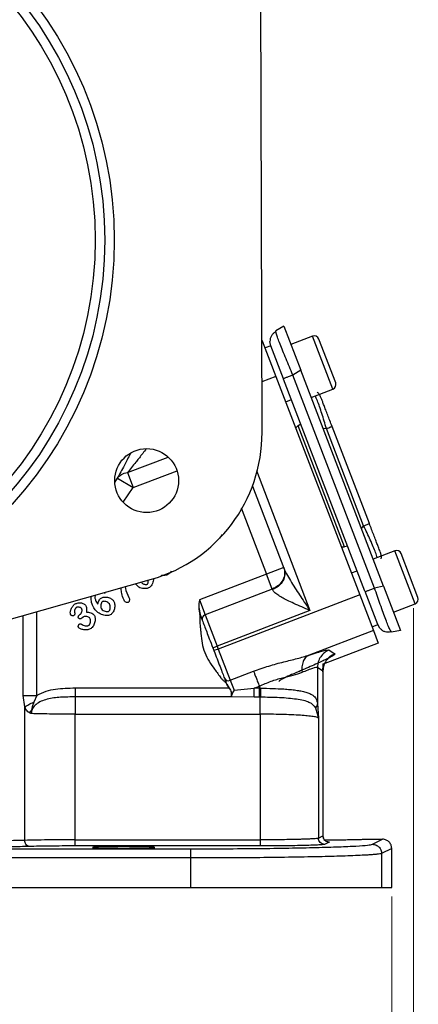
# Model space of a CAD drawing. Header units: inches. Extents: x 0.6 to 16.3, y 0.2 to 11.5.
# Tile 4 of 13: x 5.9 to 7.6, y 4 to 8.3. Entities that reach past the tile are written whole.
import ezdxf

# ---------------------------------------------------------------- set-up
doc = ezdxf.new("R2010")
doc.units = ezdxf.units.IN
doc.header["$MEASUREMENT"] = 0
doc.styles.add('SLDTEXTSTYLE0', font='TXT', dxfattribs={"width": 0.75})
doc.dimstyles.new('SLDDIMSTYLE1', dxfattribs={"dimtxt": 0.137795, "dimasz": 0.14, "dimexe": 0, "dimexo": 0.0625, "dimgap": 0.034449, "dimtad": 0, "dimdec": 1, "dimlfac": 1.5, "dimrnd": 1e-09, "dimzin": 12, "dimdsep": 46, "dimtxsty": 'SLDTEXTSTYLE0', "dimblk1": 'CLOSED', "dimblk2": 'CLOSED', "dimsah": 1, "dimcen": 0.09, "dimadec": 0, "dimazin": 3, "dimtfac": 1, "dimtdec": 1, "dimtofl": 0, "dimtmove": 0, "dimatfit": 3, "dimldrblk": 'CLOSED', "dimfxl": 0, "dimfrac": 2, "dimtolj": 1, "dimtzin": 12, "dimarcsym": 0})

# ---------------------------------------------------------------- blocks, each defined once
blk = doc.blocks.new('_Closed')
at = {"color": 0, "linetype": 'ByBlock', "lineweight": -2}
for p, q in [((-1, 0.166667), (0, 0)), ((-1, 0.166667), (-1, -0.166667)), ((0, 0), (-1, -0.166667)), ((0, 0), (-1, 0))]:
    blk.add_line(p, q, dxfattribs=at)
blk = doc.blocks.new('_D_5')
at = {"color": 7, "linetype": 'Continuous', "lineweight": 0}
for p, q in [((5.414, 4.7294), (5.414, 3.692)), ((7.4973, 4.4487), (7.4973, 3.692)), ((6.28, 3.9299), (6.238, 3.9299)), ((6.238, 3.9299), (6.238, 3.7111)), ((6.4837, 3.9299), (6.5256, 3.9299)), ((6.5256, 3.9299), (6.5256, 3.7111)), ((5.414, 3.7314), (6.1172, 3.7314)), ((7.4973, 3.7314), (6.6465, 3.7314)), ((6.238, 3.7111), (6.28, 3.7111)), ((6.5256, 3.7111), (6.4837, 3.7111))]:
    blk.add_line(p, q, dxfattribs=at)
at = {"color": 7, "linetype": 'Continuous', "lineweight": 18, "xscale": 0.14, "yscale": 0.14, "rotation": 180.0000000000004}
blk.add_blockref('_Closed', (5.414, 3.7314, -0.0068), dxfattribs=at)
at = {"color": 7, "linetype": 'Continuous', "lineweight": 18, "xscale": 0.14, "yscale": 0.14}
blk.add_blockref('_Closed', (7.4973, 3.7314, -0.0068), dxfattribs=at)
at = {"color": 7, "linetype": 'Continuous', "lineweight": 18, "char_height": 0.1378, "attachment_point": 1, "style": 'SLDTEXTSTYLE0'}
for s, insert in [('79', (6.28, 3.8888)), ('3.1', (6.2546, 3.6826))]:
    blk.add_mtext(s, dxfattribs=dict(at, insert=insert))
blk = doc.blocks.new('_D_6')
at = {"color": 7, "linetype": 'Continuous', "lineweight": 0}
for p, q in [((7.5918, 5.703), (7.5918, 3.1612)), ((5.414, 4.7294), (5.414, 3.1612)), ((6.6924, 3.3991), (6.6504, 3.3991)), ((6.6504, 3.3991), (6.6504, 3.1803)), ((6.896, 3.3991), (6.938, 3.3991)), ((6.938, 3.3991), (6.938, 3.1803)), ((5.414, 3.2006), (6.5295, 3.2006)), ((6.6504, 3.1803), (6.6924, 3.1803)), ((6.938, 3.1803), (6.896, 3.1803)), ((7.5918, 3.2006), (7.0588, 3.2006))]:
    blk.add_line(p, q, dxfattribs=at)
at = {"color": 7, "linetype": 'Continuous', "lineweight": 18, "xscale": 0.14, "yscale": 0.14, "rotation": 180.0000000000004}
blk.add_blockref('_Closed', (5.414, 3.2006, -0.0068), dxfattribs=at)
at = {"color": 7, "linetype": 'Continuous', "lineweight": 18, "xscale": 0.14, "yscale": 0.14}
blk.add_blockref('_Closed', (7.5918, 3.2006, -0.0068), dxfattribs=at)
at = {"color": 7, "linetype": 'Continuous', "lineweight": 18, "char_height": 0.1378, "attachment_point": 1, "style": 'SLDTEXTSTYLE0'}
for s, insert in [('83', (6.6924, 3.358)), ('3.3', (6.6669, 3.1518))]:
    blk.add_mtext(s, dxfattribs=dict(at, insert=insert))

msp = doc.modelspace()

# ---------------------------------------------------------------- linework, layer by layer
at = {"color": 7, "linetype": 'Continuous', "lineweight": 25}
for p, q in [((6.9331, 6.4678), (6.927, 8.6877)), ((7.0273, 6.9303), (6.9931, 6.9097)), ((6.9945, 6.9026), (6.9931, 6.9097)), ((7.0273, 6.9303), (7.1011, 6.7378)), ((6.9332, 6.8683), (6.9338, 6.8667)), ((6.9338, 6.8667), (6.9935, 6.7113)), ((6.9707, 6.845), (6.9673, 6.8628)), ((7.1527, 6.8863), (7.0581, 6.85)), ((7.2533, 6.6836), (7.1802, 6.874)), ((6.9707, 6.845), (6.9458, 6.8355)), ((7.0258, 6.7015), (6.9707, 6.845)), ((7.1011, 6.7378), (7.067, 6.7173)), ((7.4618, 5.7983), (7.1011, 6.7378)), ((6.9935, 6.7113), (7.3579, 5.7618)), ((7.3807, 5.777), (7.0266, 6.6994)), ((7.4226, 5.7907), (7.067, 6.7173)), ((7.1465, 6.6197), (7.2411, 6.656)), ((7.0359, 6.6008), (7.0608, 6.6104)), ((7.1016, 6.5042), (7.0899, 6.4969)), ((7.2922, 5.9698), (7.0899, 6.4969)), ((7.3751, 6.0613), (7.2127, 6.4844)), ((7.4, 6.0708), (7.2376, 6.4939)), ((6.303, 6.2686), (6.3716, 6.2274)), ((6.3465, 6.2927), (6.3716, 6.2274)), ((6.8911, 6.2339), (7.0283, 5.8764)), ((7.3058, 5.9722), (7.2922, 5.9698)), ((7.511, 5.9527), (7.4164, 5.9164)), ((7.6117, 5.75), (7.5386, 5.9405)), ((7.027, 5.88), (6.9523, 5.8513)), ((3.3439, 4.9497), (6.4512, 5.8288)), ((6.9523, 5.8513), (6.6598, 5.739)), ((6.9773, 5.786), (6.9523, 5.8513)), ((7.3216, 5.8565), (7.3465, 5.866)), ((6.3375, 5.7967), (6.3397, 5.7804)), ((6.3957, 5.7939), (6.3813, 5.8091)), ((6.9773, 5.786), (6.6848, 5.6738)), ((6.9773, 5.786), (6.9783, 5.7836)), ((7.4618, 5.7983), (7.4226, 5.7907)), ((7.4618, 5.7983), (7.5357, 5.6058)), ((6.3397, 5.7804), (6.3535, 5.7493)), ((7.3579, 5.7618), (6.7418, 5.5253)), ((7.3579, 5.7618), (7.4176, 5.6065)), ((7.4366, 5.6314), (7.3815, 5.7749)), ((6.6598, 5.739), (6.6848, 5.6738)), ((7.5048, 5.6861), (7.5994, 5.7224)), ((6.1385, 5.6744), (6.1413, 5.6764)), ((6.6848, 5.6738), (6.737, 5.5378)), ((7.1415, 5.6931), (6.737, 5.5378)), ((7.4117, 5.6218), (7.4366, 5.6314)), ((7.4459, 5.6159), (7.4366, 5.6314)), ((7.4176, 5.6065), (7.1372, 5.4988)), ((7.4176, 5.6065), (7.4389, 5.5509)), ((7.4965, 5.5982), (7.4923, 5.6052)), ((7.5357, 5.6058), (7.4965, 5.5982)), ((6.7183, 5.5306), (6.737, 5.5378)), ((6.7183, 5.5306), (6.7231, 5.5182)), ((6.737, 5.5378), (6.7418, 5.5253)), ((7.4389, 5.5509), (7.1995, 5.459)), ((6.7418, 5.5253), (6.7231, 5.5182)), ((6.7418, 5.5253), (6.794, 5.3894)), ((7.2252, 5.5209), (7.2492, 5.5044)), ((7.174, 5.4463), (7.174, 5.2886)), ((7.174, 5.4463), (7.198, 5.4298)), ((6.794, 5.3894), (6.8959, 5.4285)), ((7.198, 5.4298), (7.198, 4.7121)), ((7.1983, 4.7121), (7.1983, 5.4301)), ((6.7887, 5.3548), (6.119, 5.3548)), ((6.7779, 5.3736), (6.7782, 5.3728)), ((6.7782, 5.3728), (6.7887, 5.3548)), ((6.7785, 5.3738), (6.7788, 5.373)), ((6.7788, 5.373), (6.7892, 5.3552)), ((6.794, 5.3894), (6.8107, 5.3457)), ((6.8107, 5.3457), (6.899, 5.3548)), ((6.899, 5.3548), (6.921, 5.3633)), ((6.921, 5.3548), (6.899, 5.3548)), ((6.921, 5.3633), (6.921, 5.3548)), ((6.926, 5.3548), (6.921, 5.3548)), ((5.8997, 5.2734), (5.8932, 5.3228)), ((5.952, 5.3228), (5.9386, 5.2939)), ((6.7998, 5.3171), (6.119, 5.3171)), ((6.7987, 5.32), (6.7998, 5.3171)), ((6.7993, 5.3197), (6.7994, 5.3193)), ((6.7994, 5.3193), (6.7997, 5.3187)), ((6.7997, 5.3187), (6.7998, 5.3184)), ((6.7998, 5.3184), (6.899, 5.3171)), ((6.899, 5.3171), (6.921, 5.3171)), ((6.9252, 5.3171), (6.921, 5.3171)), ((5.8997, 4.6929), (5.8997, 5.2734)), ((7.1657, 5.2695), (7.1782, 5.2251)), ((7.174, 5.2886), (7.1782, 5.2251)), ((6.119, 4.6953), (6.119, 5.2417)), ((6.119, 5.2417), (6.9252, 5.2417)), ((6.9252, 5.2417), (6.9252, 4.6953)), ((7.1782, 5.2251), (7.1782, 4.7022)), ((7.1782, 4.7022), (7.198, 4.7121)), ((7.1983, 4.7121), (7.1983, 4.7121)), ((6.119, 4.6953), (6.9252, 4.6953)), ((7.2246, 4.6855), (7.2048, 4.6756)), ((7.383, 4.6977), (7.4573, 4.6977)), ((7.4135, 4.6759), (7.4573, 4.6977)), ((4.2067, 4.6562), (6.6213, 4.6562)), ((6.9252, 4.6686), (6.119, 4.6686)), ((7.4973, 4.6578), (7.4535, 4.6359)), ((7.4535, 4.6359), (7.4535, 4.4881)), ((7.4973, 4.4881), (7.4973, 4.6578)), ((6.6213, 4.6162), (4.2067, 4.6162)), ((6.6213, 4.6162), (6.6213, 4.4881)), ((4.2067, 4.4881), (6.6213, 4.4881)), ((6.6213, 4.4881), (7.4535, 4.4881)), ((7.4535, 4.4881), (7.4973, 4.4881))]:
    msp.add_line(p, q, dxfattribs=at)
at = {"color": 8, "linetype": 'Continuous', "lineweight": 25}
for p, q in [((6.9338, 6.8667), (6.932, 6.866)), ((7.2411, 6.656), (7.1527, 6.8863)), ((6.9935, 6.7113), (6.9325, 6.6879)), ((7.1975, 6.4868), (7.2127, 6.4844)), ((6.3465, 6.2927), (6.5239, 6.3607)), ((6.3716, 6.2274), (6.5625, 6.3007)), ((6.908, 6.3015), (7.1415, 5.6931)), ((6.2914, 6.2495), (6.303, 6.2686)), ((6.3287, 6.1638), (6.3716, 6.2274)), ((6.8419, 6.1389), (6.9523, 5.8513)), ((7.3654, 6.0493), (7.3751, 6.0613)), ((7.5994, 5.7224), (7.511, 5.9527)), ((5.8932, 5.3228), (5.8932, 5.671)), ((5.952, 5.3228), (5.952, 5.6876)), ((7.1007, 5.4308), (7.0936, 5.4258))]:
    msp.add_line(p, q, dxfattribs=at)
at = {"color": 7, "linetype": 'Continuous', "lineweight": 25}
for centre, radius in [((4.5806, 7.3045), 1.7087), ((4.5806, 7.3045), 1.6673), ((4.5806, 7.3045), 1.626), ((6.4302, 6.2581), 0.139)]:
    msp.add_circle(centre, radius, dxfattribs=at)
for centre, radius, start, end in [((7.1603, 6.8664), 0.0213, 21, 111), ((7.2334, 6.6759), 0.0213, 291, 21), ((6.2709, 6.466), 0.6621, 285.7975, 0.1557), ((7.5187, 5.9328), 0.0213, 21, 111), ((7.5918, 5.7424), 0.0213, 291, 21), ((6.6904, 5.6558), 0.0189, 107.4037, 196.8829), ((6.7861, 5.4065), 0.0189, 205.1171, 294.5963)]:
    msp.add_arc(centre, radius, start, end, dxfattribs=at)
for centre, start_param, end_param in [((7.1052, 6.4705), 0.174533, 0.698222), ((7.2859, 5.9996), 2.44337, 2.96706)]:
    msp.add_ellipse(centre, major_axis=(-0.011, 0.0285), ratio=0.916331, start_param=start_param, end_param=end_param, dxfattribs=at)
for points, knots in [([(6.9931, 6.9057), (6.9893, 6.9035), (6.9817, 6.8992), (6.9734, 6.8889), (6.968, 6.8766), (6.9675, 6.8674), (6.9672, 6.8627)], [0, 0, 0, 0, 0.252652, 0.503903, 0.753133, 1, 1, 1, 1]), ([(7.1892, 6.6201), (7.1871, 6.6242), (7.183, 6.6325), (7.1769, 6.64), (7.1729, 6.6425), (7.1728, 6.6425)], [0, 0, 0, 0, 0.4972, 0.994399, 1, 1, 1, 1]), ([(7.2376, 6.4939), (7.2312, 6.5107), (7.2215, 6.5359), (7.2099, 6.566), (7.2024, 6.5855), (7.1964, 6.6011), (7.1906, 6.6163), (7.1897, 6.6186), (7.1892, 6.6201)], [0, 0, 0, 0, 0.250062, 0.37621, 0.5, 0.623853, 0.749938, 1, 1, 1, 1]), ([(6.303, 6.2686), (6.3083, 6.2748), (6.319, 6.2873), (6.3373, 6.2909), (6.3465, 6.2927)], [0, 0, 0, 0, 0.5, 1, 1, 1, 1]), ([(7.4484, 5.9447), (7.4478, 5.9462), (7.447, 5.9485), (7.4411, 5.9637), (7.4352, 5.9793), (7.4277, 5.9988), (7.4161, 6.0288), (7.4064, 6.0541), (7.4, 6.0708)], [0, 0, 0, 0, 0.250062, 0.37621, 0.5, 0.623853, 0.749938, 1, 1, 1, 1]), ([(6.7574, 6.023), (6.7572, 6.0224), (6.7558, 6.0183), (6.7518, 6.0116), (6.7468, 6.0068), (6.7444, 6.0045)], [0, 0, 0, 0, 0.0782709, 0.5771755, 1, 1, 1, 1]), ([(7.4513, 5.9171), (7.4513, 5.9171), (7.4526, 5.9216), (7.4522, 5.9314), (7.4497, 5.9403), (7.4484, 5.9447)], [0, 0, 0, 0, 0.005601, 0.5028, 1, 1, 1, 1]), ([(7.0283, 5.8764), (7.032, 5.8682), (7.0398, 5.8506), (7.0567, 5.8221), (7.0757, 5.7916), (7.0962, 5.7605), (7.118, 5.7278), (7.1332, 5.7054), (7.1415, 5.6931)], [0, 0, 0, 0, 0.1339895, 0.2900457, 0.4651218, 0.632251, 0.7990286, 1, 1, 1, 1]), ([(6.46, 5.8308), (6.4599, 5.8275), (6.4595, 5.8204), (6.4555, 5.8102), (6.4505, 5.8005), (6.4453, 5.7957), (6.443, 5.7935)], [0, 0, 0, 0, 0.233107, 0.503654, 0.772311, 1, 1, 1, 1]), ([(6.5274, 5.8523), (6.5251, 5.851), (6.5204, 5.8482), (6.5098, 5.8455), (6.5004, 5.8444), (6.4942, 5.846), (6.4934, 5.8462)], [0, 0, 0, 0, 0.223147, 0.459666, 0.929568, 1, 1, 1, 1]), ([(6.5373, 5.8642), (6.5359, 5.8618), (6.5333, 5.8573), (6.5293, 5.8539), (6.5274, 5.8523)], [0, 0, 0, 0, 0.521584, 1, 1, 1, 1]), ([(6.3335, 5.734), (6.3315, 5.7384), (6.3259, 5.7508), (6.3208, 5.7703), (6.3196, 5.7853), (6.3191, 5.7915)], [0, 0, 0, 0, 0.2431, 0.687868, 1, 1, 1, 1]), ([(6.443, 5.7935), (6.4396, 5.7919), (6.4323, 5.7884), (6.4196, 5.7878), (6.4068, 5.7887), (6.3992, 5.7923), (6.3957, 5.7939)], [0, 0, 0, 0, 0.224279, 0.491579, 0.763289, 1, 1, 1, 1]), ([(6.4075, 5.8165), (6.4092, 5.8146), (6.4137, 5.8095), (6.4218, 5.8062), (6.4284, 5.8057), (6.4313, 5.8064), (6.4324, 5.8071), (6.433, 5.8074)], [0, 0, 0, 0, 0.261695, 0.697297, 0.861921, 0.933334, 1, 1, 1, 1]), ([(6.433, 5.8074), (6.4335, 5.8079), (6.4346, 5.8087), (6.4362, 5.8113), (6.4379, 5.8167), (6.4371, 5.8215), (6.4366, 5.8247)], [0, 0, 0, 0, 0.107932, 0.222696, 0.485726, 1, 1, 1, 1]), ([(7.1415, 5.6931), (7.1297, 5.6981), (7.1061, 5.7082), (7.0724, 5.723), (7.0429, 5.7368), (7.0191, 5.7492), (7.0001, 5.7607), (6.9851, 5.772), (6.9804, 5.7799), (6.9783, 5.7836)], [0, 0, 0, 0, 0.179806, 0.359208, 0.522795, 0.65541, 0.77001, 0.892827, 1, 1, 1, 1]), ([(6.2029, 5.6995), (6.1991, 5.7065), (6.1913, 5.7209), (6.188, 5.7406), (6.1895, 5.7519), (6.19, 5.7549)], [0, 0, 0, 0, 0.408597, 0.844347, 1, 1, 1, 1]), ([(6.2073, 5.7598), (6.2066, 5.7583), (6.2053, 5.7553), (6.205, 5.7521), (6.2048, 5.7505)], [0, 0, 0, 0, 0.51869, 1, 1, 1, 1]), ([(6.2048, 5.7505), (6.2057, 5.7461), (6.2077, 5.7351), (6.2136, 5.7257), (6.2172, 5.72)], [0, 0, 0, 0, 0.405308, 1, 1, 1, 1]), ([(6.2172, 5.72), (6.2176, 5.7225), (6.2186, 5.7278), (6.2223, 5.7351), (6.2265, 5.742), (6.2304, 5.7454), (6.2322, 5.747)], [0, 0, 0, 0, 0.238157, 0.507, 0.772223, 1, 1, 1, 1]), ([(6.2322, 5.747), (6.2339, 5.7479), (6.2377, 5.75), (6.2474, 5.7519), (6.2609, 5.7512), (6.2736, 5.746), (6.282, 5.7403), (6.285, 5.7369), (6.2863, 5.7354)], [0, 0, 0, 0, 0.097977, 0.217495, 0.490547, 0.771156, 0.897382, 1, 1, 1, 1]), ([(6.249, 5.7716), (6.2489, 5.771), (6.2485, 5.7698), (6.2476, 5.7683), (6.2468, 5.7676), (6.2464, 5.7672)], [0, 0, 0, 0, 0.365847, 0.706181, 1, 1, 1, 1]), ([(6.3535, 5.7493), (6.3542, 5.7472), (6.3555, 5.7433), (6.3555, 5.7374), (6.3543, 5.733), (6.3527, 5.7302), (6.3515, 5.7293), (6.351, 5.7288)], [0, 0, 0, 0, 0.292582, 0.562945, 0.8001718, 0.9054893, 1, 1, 1, 1]), ([(6.0999, 5.6737), (6.0994, 5.6748), (6.0982, 5.6774), (6.0977, 5.6849), (6.0997, 5.6963), (6.1059, 5.7098), (6.1132, 5.7167), (6.1166, 5.7201)], [0, 0, 0, 0, 0.068697, 0.166685, 0.425292, 0.727344, 1, 1, 1, 1]), ([(6.124, 5.7054), (6.1231, 5.7047), (6.1213, 5.7032), (6.1185, 5.6991), (6.1157, 5.6907), (6.1169, 5.6832), (6.1176, 5.6784)], [0, 0, 0, 0, 0.116232, 0.242053, 0.506422, 1, 1, 1, 1]), ([(6.1166, 5.7201), (6.1205, 5.7219), (6.1287, 5.726), (6.1428, 5.7268), (6.154, 5.724), (6.1611, 5.72), (6.1635, 5.7174), (6.1646, 5.7162)], [0, 0, 0, 0, 0.246237, 0.530501, 0.795557, 0.908656, 1, 1, 1, 1]), ([(6.1468, 5.702), (6.1463, 5.7026), (6.1451, 5.704), (6.1416, 5.706), (6.1364, 5.7076), (6.1308, 5.7078), (6.1266, 5.7069), (6.1248, 5.7059), (6.124, 5.7054)], [0, 0, 0, 0, 0.102228, 0.221516, 0.484132, 0.753845, 0.88398, 1, 1, 1, 1]), ([(6.1413, 5.6764), (6.1421, 5.6771), (6.1438, 5.6785), (6.1464, 5.6824), (6.1487, 5.6881), (6.1493, 5.6943), (6.1485, 5.6991), (6.1473, 5.701), (6.1468, 5.702)], [0, 0, 0, 0, 0.108645, 0.232204, 0.49647, 0.760075, 0.886323, 1, 1, 1, 1]), ([(6.1646, 5.7162), (6.1656, 5.7141), (6.1679, 5.7096), (6.1696, 5.6994), (6.1686, 5.6916), (6.1679, 5.6864)], [0, 0, 0, 0, 0.228594, 0.491256, 1, 1, 1, 1]), ([(6.2755, 5.676), (6.2732, 5.6747), (6.2683, 5.672), (6.2557, 5.6703), (6.238, 5.6731), (6.2178, 5.6829), (6.2078, 5.6941), (6.2029, 5.6995)], [0, 0, 0, 0, 0.094138, 0.203138, 0.456911, 0.736427, 1, 1, 1, 1]), ([(6.2374, 5.7309), (6.2366, 5.7303), (6.2349, 5.7287), (6.2323, 5.7241), (6.2303, 5.7169), (6.2304, 5.7092), (6.2318, 5.7034), (6.2332, 5.701), (6.2338, 5.6999)], [0, 0, 0, 0, 0.090795, 0.203061, 0.469817, 0.75245, 0.883828, 1, 1, 1, 1]), ([(6.2338, 5.6999), (6.236, 5.6976), (6.2404, 5.6929), (6.2495, 5.6891), (6.2573, 5.6877), (6.263, 5.6882), (6.2653, 5.6894), (6.2663, 5.6899)], [0, 0, 0, 0, 0.2548, 0.531537, 0.790311, 0.904373, 1, 1, 1, 1]), ([(6.2679, 5.7221), (6.2659, 5.7242), (6.2616, 5.7287), (6.253, 5.7322), (6.2456, 5.7332), (6.2403, 5.7325), (6.2383, 5.7314), (6.2374, 5.7309)], [0, 0, 0, 0, 0.255878, 0.538478, 0.799499, 0.90922, 1, 1, 1, 1]), ([(6.2663, 5.6899), (6.2672, 5.6907), (6.2689, 5.6923), (6.2713, 5.6972), (6.2726, 5.7045), (6.2721, 5.7138), (6.2693, 5.7194), (6.2679, 5.7221)], [0, 0, 0, 0, 0.095485, 0.208128, 0.4638, 0.739462, 1, 1, 1, 1]), ([(6.2863, 5.7354), (6.2874, 5.7334), (6.2898, 5.7292), (6.2919, 5.7186), (6.2915, 5.7039), (6.2868, 5.69), (6.281, 5.6807), (6.2772, 5.6774), (6.2755, 5.676)], [0, 0, 0, 0, 0.102253, 0.223123, 0.496481, 0.771478, 0.894517, 1, 1, 1, 1]), ([(6.351, 5.7288), (6.3504, 5.7285), (6.3492, 5.7278), (6.3461, 5.7274), (6.342, 5.7279), (6.3371, 5.73), (6.3347, 5.7326), (6.3335, 5.734)], [0, 0, 0, 0, 0.101464, 0.213535, 0.462917, 0.732286, 1, 1, 1, 1]), ([(6.6598, 5.739), (6.6584, 5.7282), (6.6556, 5.7067), (6.6601, 5.6854), (6.6623, 5.6748)], [0, 0, 0, 0, 0.50052, 1, 1, 1, 1]), ([(6.6598, 5.739), (6.6586, 5.7282), (6.6562, 5.7067), (6.6607, 5.6855), (6.6629, 5.675)], [0, 0, 0, 0, 0.50196, 1, 1, 1, 1]), ([(6.1131, 5.6707), (6.1127, 5.6704), (6.1118, 5.67), (6.1095, 5.6697), (6.1063, 5.6699), (6.1033, 5.671), (6.1011, 5.6723), (6.1003, 5.6732), (6.0999, 5.6737)], [0, 0, 0, 0, 0.094343, 0.208138, 0.471741, 0.748364, 0.881984, 1, 1, 1, 1]), ([(6.1176, 5.6784), (6.1176, 5.6781), (6.1177, 5.6775), (6.1173, 5.6762), (6.1164, 5.6743), (6.115, 5.6723), (6.1137, 5.6712), (6.1131, 5.6707)], [0, 0, 0, 0, 0.086317, 0.194251, 0.453253, 0.745099, 1, 1, 1, 1]), ([(6.1337, 5.66), (6.1335, 5.6605), (6.1329, 5.6615), (6.1326, 5.6639), (6.1332, 5.6673), (6.1351, 5.6714), (6.1374, 5.6734), (6.1385, 5.6744)], [0, 0, 0, 0, 0.095505, 0.2029, 0.448605, 0.72152, 1, 1, 1, 1]), ([(6.1468, 5.6584), (6.1463, 5.6581), (6.1453, 5.6575), (6.1429, 5.6568), (6.1397, 5.6568), (6.1367, 5.6576), (6.1348, 5.6588), (6.134, 5.6596), (6.1337, 5.66)], [0, 0, 0, 0, 0.123819, 0.253842, 0.517547, 0.771891, 0.891559, 1, 1, 1, 1]), ([(6.1545, 5.6646), (6.154, 5.6643), (6.1526, 5.6632), (6.1505, 5.6614), (6.1484, 5.6597), (6.1472, 5.6587), (6.1469, 5.6585), (6.1468, 5.6584)], [0, 0, 0, 0, 0.179671, 0.526131, 0.858955, 0.98271, 1, 1, 1, 1]), ([(6.1835, 5.6589), (6.1827, 5.6599), (6.1811, 5.6619), (6.1765, 5.665), (6.1699, 5.6673), (6.163, 5.6676), (6.1577, 5.6665), (6.1555, 5.6652), (6.1545, 5.6646)], [0, 0, 0, 0, 0.117113, 0.244349, 0.505577, 0.763716, 0.887443, 1, 1, 1, 1]), ([(6.1679, 5.6864), (6.1709, 5.6864), (6.1775, 5.6864), (6.187, 5.6835), (6.1959, 5.6795), (6.2001, 5.6751), (6.202, 5.6732)], [0, 0, 0, 0, 0.239073, 0.518782, 0.787859, 1, 1, 1, 1]), ([(6.1787, 5.6285), (6.1794, 5.6292), (6.1811, 5.6307), (6.1839, 5.6353), (6.1862, 5.6423), (6.1865, 5.6499), (6.1854, 5.6555), (6.1841, 5.6579), (6.1835, 5.6589)], [0, 0, 0, 0, 0.092721, 0.207402, 0.478209, 0.760438, 0.888831, 1, 1, 1, 1]), ([(6.202, 5.6732), (6.2029, 5.6715), (6.205, 5.6676), (6.2068, 5.6575), (6.206, 5.6429), (6.2003, 5.6291), (6.1939, 5.6197), (6.1899, 5.6163), (6.1881, 5.6147)], [0, 0, 0, 0, 0.089964, 0.204079, 0.472974, 0.757374, 0.888917, 1, 1, 1, 1]), ([(6.6623, 5.6748), (6.6621, 5.667), (6.6617, 5.6519), (6.6626, 5.6305), (6.6649, 5.6109), (6.6671, 5.5848), (6.6711, 5.5507), (6.6819, 5.5094), (6.7016, 5.4715), (6.7223, 5.442), (6.7403, 5.4187), (6.7511, 5.4026), (6.7611, 5.3905), (6.7715, 5.384), (6.7757, 5.377), (6.7779, 5.3736)], [0, 0, 0, 0, 0.069625, 0.135872, 0.192029, 0.246645, 0.37203, 0.499918, 0.627797, 0.75318, 0.8237, 0.892351, 0.927618, 0.96402, 1, 1, 1, 1]), ([(6.6623, 5.6748), (6.6624, 5.6748), (6.6625, 5.6748), (6.6626, 5.6749), (6.6628, 5.6749), (6.6629, 5.675), (6.6629, 5.675), (6.6629, 5.675)], [0, 0, 0, 0, 0.242762, 0.371438, 0.500855, 0.758479, 1, 1, 1, 1]), ([(6.1342, 5.6184), (6.1339, 5.6189), (6.1332, 5.6201), (6.1327, 5.6229), (6.1329, 5.6266), (6.1341, 5.6301), (6.1356, 5.6325), (6.1366, 5.6333), (6.137, 5.6337)], [0, 0, 0, 0, 0.112262, 0.236605, 0.502303, 0.767617, 0.891531, 1, 1, 1, 1]), ([(6.1881, 5.6147), (6.186, 5.6136), (6.1815, 5.6111), (6.1707, 5.6087), (6.157, 5.6084), (6.1446, 5.6118), (6.1373, 5.6154), (6.1351, 5.6176), (6.1342, 5.6184)], [0, 0, 0, 0, 0.125001, 0.270375, 0.574348, 0.839126, 0.93738, 1, 1, 1, 1]), ([(6.137, 5.6337), (6.1377, 5.634), (6.1391, 5.6347), (6.1419, 5.6349), (6.1443, 5.6349), (6.1457, 5.6342), (6.1459, 5.634)], [0, 0, 0, 0, 0.230367, 0.510907, 0.904082, 1, 1, 1, 1]), ([(6.1459, 5.634), (6.1487, 5.6324), (6.1541, 5.6291), (6.163, 5.6264), (6.1703, 5.6258), (6.1756, 5.6268), (6.1777, 5.628), (6.1787, 5.6285)], [0, 0, 0, 0, 0.276291, 0.547409, 0.79122, 0.901461, 1, 1, 1, 1]), ([(6.6724, 5.6503), (6.6753, 5.6428), (6.6805, 5.6292), (6.6915, 5.6006), (6.7038, 5.5684), (6.7132, 5.5441), (6.7183, 5.5306)], [0, 0, 0, 0, 0.275656, 0.500001, 0.723556, 1, 1, 1, 1]), ([(7.4459, 5.6159), (7.4491, 5.6126), (7.4557, 5.6061), (7.4679, 5.6008), (7.4807, 5.5989), (7.4891, 5.601), (7.4933, 5.602)], [0, 0, 0, 0, 0.2467404, 0.4963026, 0.7478176, 1, 1, 1, 1]), ([(6.8959, 5.4285), (6.9181, 5.4365), (6.9617, 5.4522), (7.0262, 5.4695), (7.0861, 5.4834), (7.1205, 5.4938), (7.1372, 5.4988)], [0, 0, 0, 0, 0.2652025, 0.5230816, 0.7683608, 1, 1, 1, 1]), ([(7.2492, 5.5044), (7.2495, 5.504), (7.25, 5.5031), (7.2477, 5.5006), (7.244, 5.4979), (7.2399, 5.4953), (7.2364, 5.4933), (7.2325, 5.491), (7.228, 5.4886), (7.2192, 5.484), (7.2052, 5.4771), (7.1853, 5.4678), (7.1536, 5.4534), (7.1234, 5.4405), (7.1007, 5.4308)], [0, 0, 0, 0, 0.080191, 0.160755, 0.241533, 0.279738, 0.317885, 0.356041, 0.394274, 0.432648, 0.55699, 0.661672, 0.745679, 1, 1, 1, 1]), ([(7.1372, 5.4988), (7.1319, 5.4956), (7.1213, 5.4892), (7.1108, 5.4712), (7.1051, 5.449), (7.1064, 5.4325), (7.107, 5.4242)], [0, 0, 0, 0, 0.249995, 0.5000018, 0.7499944, 1, 1, 1, 1]), ([(7.1372, 5.4988), (7.1495, 5.5027), (7.1741, 5.5105), (7.2007, 5.5178), (7.2193, 5.5219), (7.2233, 5.5212), (7.2252, 5.5209)], [0, 0, 0, 0, 0.251288, 0.503113, 0.752364, 1, 1, 1, 1]), ([(7.107, 5.4242), (7.1251, 5.4316), (7.161, 5.4463), (7.1697, 5.4463), (7.174, 5.4463)], [0, 0, 0, 0, 0.5052638, 1, 1, 1, 1]), ([(7.1971, 5.4265), (7.1971, 5.429), (7.197, 5.434), (7.1978, 5.4434), (7.1993, 5.4533), (7.2001, 5.4605), (7.1983, 5.4621), (7.1974, 5.4629)], [0, 0, 0, 0, 0.0948514, 0.1934305, 0.4186263, 0.7066226, 1, 1, 1, 1]), ([(6.921, 5.3633), (6.9379, 5.371), (6.9713, 5.3863), (7.0221, 5.4006), (7.0691, 5.411), (7.0944, 5.4198), (7.107, 5.4242)], [0, 0, 0, 0, 0.254697, 0.50467, 0.752029, 1, 1, 1, 1]), ([(7.1007, 5.4308), (7.0871, 5.425), (7.0601, 5.4135), (7.0303, 5.3997), (7.0101, 5.3892), (7.0069, 5.3861), (7.0054, 5.3845)], [0, 0, 0, 0, 0.2559, 0.507701, 0.75543, 1, 1, 1, 1]), ([(6.119, 5.3548), (6.0904, 5.3541), (6.0474, 5.353), (5.9907, 5.3419), (5.9649, 5.3292), (5.952, 5.3228)], [0, 0, 0, 0, 0.499439, 0.749991, 1, 1, 1, 1]), ([(6.7785, 5.3738), (6.7785, 5.3738), (6.7785, 5.3738), (6.7784, 5.3738), (6.7783, 5.3738), (6.7782, 5.3737), (6.7781, 5.3737), (6.778, 5.3736), (6.7779, 5.3736)], [0, 0, 0, 0, 0.239531, 0.368485, 0.499883, 0.631615, 0.76057, 1, 1, 1, 1]), ([(6.7782, 5.3728), (6.7783, 5.3728), (6.7785, 5.3729), (6.7787, 5.3729), (6.7788, 5.373), (6.7788, 5.373), (6.7788, 5.373)], [0, 0, 0, 0, 0.270472, 0.562412, 0.789476, 1, 1, 1, 1]), ([(6.7887, 5.3548), (6.7888, 5.3549), (6.7889, 5.3549), (6.789, 5.355), (6.7891, 5.3551), (6.7892, 5.3552), (6.7892, 5.3552)], [0, 0, 0, 0, 0.2455749, 0.500002, 0.7543596, 1, 1, 1, 1]), ([(6.7887, 5.3548), (6.7911, 5.3519), (6.7946, 5.3475), (6.7976, 5.3408), (6.7987, 5.334), (6.7976, 5.3263), (6.7983, 5.3221), (6.7987, 5.32)], [0, 0, 0, 0, 0.251056, 0.376251, 0.50133, 0.750819, 1, 1, 1, 1]), ([(6.7892, 5.3552), (6.7915, 5.3521), (6.795, 5.3476), (6.798, 5.3408), (6.7991, 5.334), (6.7982, 5.3261), (6.7989, 5.3218), (6.7993, 5.3197)], [0, 0, 0, 0, 0.253813, 0.377374, 0.504188, 0.753636, 1, 1, 1, 1]), ([(6.926, 5.3548), (6.9259, 5.3502), (6.9259, 5.341), (6.9256, 5.3298), (6.9254, 5.3215), (6.9253, 5.3186), (6.9252, 5.3171)], [0, 0, 0, 0, 0.27977, 0.559537, 0.779763, 1, 1, 1, 1]), ([(6.926, 5.3548), (6.9439, 5.3546), (6.9787, 5.3542), (7.0219, 5.352), (7.055, 5.3494), (7.0798, 5.3465), (7.103, 5.3428), (7.1237, 5.3379), (7.1413, 5.3317), (7.1577, 5.3226), (7.1701, 5.3102), (7.1727, 5.2954), (7.174, 5.2886)], [0, 0, 0, 0, 0.1384614, 0.2684568, 0.3505384, 0.4289336, 0.5036872, 0.5926669, 0.6763058, 0.754763, 0.8870666, 1, 1, 1, 1]), ([(6.119, 5.3171), (6.0979, 5.3169), (6.0569, 5.3163), (6.007, 5.3105), (5.9712, 5.2989), (5.9488, 5.2859), (5.9351, 5.2703), (5.9292, 5.2557), (5.9286, 5.2481), (5.9284, 5.2444)], [0, 0, 0, 0, 0.283842, 0.551774, 0.675697, 0.791595, 0.898594, 0.949597, 1, 1, 1, 1]), ([(6.7993, 5.3197), (6.7993, 5.3197), (6.7992, 5.3199), (6.7991, 5.32), (6.7989, 5.32), (6.7987, 5.32), (6.7987, 5.32)], [0, 0, 0, 0, 0.245041, 0.50005, 0.755489, 1, 1, 1, 1]), ([(6.8107, 5.3457), (6.8092, 5.3429), (6.8062, 5.3373), (6.8021, 5.3297), (6.7991, 5.3232), (6.7993, 5.3206), (6.7994, 5.3193)], [0, 0, 0, 0, 0.251911, 0.503146, 0.766859, 1, 1, 1, 1]), ([(6.7998, 5.3184), (6.7998, 5.3182), (6.7999, 5.3178), (6.7998, 5.3174), (6.7998, 5.3171)], [0, 0, 0, 0, 0.501762, 1, 1, 1, 1]), ([(6.9252, 5.3171), (6.9537, 5.3167), (7.011, 5.3158), (7.0857, 5.309), (7.1422, 5.2975), (7.1579, 5.2788), (7.1657, 5.2695)], [0, 0, 0, 0, 0.24939, 0.500379, 0.752474, 1, 1, 1, 1]), ([(5.8997, 5.2734), (5.9051, 5.2771), (5.9161, 5.2844), (5.9311, 5.2907), (5.9386, 5.2939)], [0, 0, 0, 0, 0.5, 1, 1, 1, 1]), ([(5.9284, 5.2444), (5.9266, 5.2448), (5.92, 5.2465), (5.9092, 5.2558), (5.903, 5.2672), (5.8997, 5.2734)], [0, 0, 0, 0, 0.139883, 0.52827, 1, 1, 1, 1]), ([(5.9386, 5.2939), (5.9367, 5.2887), (5.9337, 5.2802), (5.9305, 5.2666), (5.929, 5.2565), (5.9285, 5.2494), (5.9284, 5.2472), (5.9284, 5.2461), (5.9284, 5.2453), (5.9284, 5.2446), (5.9284, 5.2444), (5.9284, 5.2444), (5.9284, 5.2444), (5.9284, 5.2444), (5.9284, 5.2444), (5.9284, 5.2444), (5.9284, 5.2444), (5.9284, 5.2444), (5.9284, 5.2444), (5.9284, 5.2444), (5.9284, 5.2444)], [0, 0, 0, 0, 0.325372, 0.532599, 0.828012, 0.926973, 0.949637, 0.957926, 0.9862, 0.998287, 0.999166, 0.999355, 0.999377, 0.999384, 0.99939, 0.999396, 0.999402, 0.999422, 0.999613, 1, 1, 1, 1]), ([(7.174, 5.2886), (7.1735, 5.2852), (7.1726, 5.2783), (7.168, 5.2725), (7.1657, 5.2695)], [0, 0, 0, 0, 0.4999985, 1, 1, 1, 1]), ([(5.9212, 5.2468), (5.9227, 5.2494), (5.9254, 5.2542), (5.9284, 5.2591), (5.9298, 5.2614)], [0, 0, 0, 0, 0.543549, 1, 1, 1, 1]), ([(6.119, 5.2417), (6.1023, 5.2417), (6.0685, 5.2418), (6.0188, 5.2423), (5.9707, 5.2432), (5.9426, 5.244), (5.9284, 5.2444)], [0, 0, 0, 0, 0.24176, 0.489008, 0.741752, 1, 1, 1, 1]), ([(7.1782, 5.2251), (7.177, 5.226), (7.1748, 5.2276), (7.1662, 5.2297), (7.1528, 5.2321), (7.1319, 5.2345), (7.0997, 5.237), (7.0614, 5.2391), (7.0177, 5.2406), (6.9719, 5.2415), (6.9406, 5.2416), (6.9252, 5.2417)], [0, 0, 0, 0, 0.097636, 0.181118, 0.250435, 0.380776, 0.500495, 0.630121, 0.75657, 0.879857, 1, 1, 1, 1]), ([(7.2012, 4.7001), (7.2011, 4.7004), (7.2005, 4.7014), (7.1988, 4.7058), (7.1986, 4.7095), (7.1983, 4.7125)], [0, 0, 0, 0, 0.068034, 0.232785, 1, 1, 1, 1]), ([(5.8997, 4.6929), (5.874, 4.6922), (5.824, 4.6908), (5.731, 4.6894), (5.6311, 4.6885), (5.5607, 4.6883), (5.5257, 4.6883)], [0, 0, 0, 0, 0.256485, 0.500028, 0.751903, 1, 1, 1, 1]), ([(6.119, 4.6953), (6.0985, 4.6952), (6.0572, 4.6952), (5.9986, 4.6947), (5.9441, 4.694), (5.9147, 4.6933), (5.8997, 4.6929)], [0, 0, 0, 0, 0.24812, 0.49998, 0.743524, 1, 1, 1, 1]), ([(5.9196, 4.6663), (5.9167, 4.6668), (5.9109, 4.6679), (5.9044, 4.6751), (5.9005, 4.6838), (5.8999, 4.6899), (5.8997, 4.6929)], [0, 0, 0, 0, 0.279634, 0.559249, 0.779637, 1, 1, 1, 1]), ([(6.6213, 4.6562), (6.6715, 4.6562), (6.7718, 4.6564), (6.917, 4.6575), (7.0516, 4.6593), (7.1706, 4.6618), (7.2701, 4.6648), (7.3457, 4.6682), (7.3973, 4.6719), (7.4081, 4.6745), (7.4135, 4.6759)], [0, 0, 0, 0, 0.12498, 0.249964, 0.374949, 0.499947, 0.624948, 0.749961, 0.874973, 1, 1, 1, 1]), ([(7.1782, 4.7022), (7.1761, 4.7017), (7.1725, 4.7008), (7.1571, 4.6996), (7.14, 4.6987), (7.1211, 4.6979), (7.0957, 4.6971), (7.0623, 4.6964), (7.0192, 4.6957), (6.9732, 4.6953), (6.9411, 4.6953), (6.9252, 4.6953)], [0, 0, 0, 0, 0.140976, 0.249982, 0.338293, 0.421686, 0.50016, 0.627681, 0.750092, 0.875825, 1, 1, 1, 1]), ([(7.2048, 4.6756), (7.2029, 4.6751), (7.1991, 4.6742), (7.1809, 4.6729), (7.1542, 4.6716), (7.1191, 4.6706), (7.0771, 4.6697), (7.0296, 4.6691), (6.9783, 4.6687), (6.9429, 4.6686), (6.9252, 4.6686)], [0, 0, 0, 0, 0.125022, 0.25004, 0.375051, 0.500054, 0.625049, 0.750037, 0.87502, 1, 1, 1, 1]), ([(7.2105, 4.6901), (7.2104, 4.6902), (7.2103, 4.6904), (7.2081, 4.6919), (7.2059, 4.6937), (7.2048, 4.6949), (7.2044, 4.6954)], [0, 0, 0, 0, 0.314719, 0.735945, 0.885464, 1, 1, 1, 1]), ([(7.383, 4.6977), (7.3822, 4.6975), (7.3808, 4.6969), (7.3681, 4.696), (7.3483, 4.6953), (7.3225, 4.6948), (7.291, 4.6943), (7.2498, 4.6941), (7.219, 4.6943), (7.205, 4.6944)], [0, 0, 0, 0, 0.128971, 0.241393, 0.415896, 0.524281, 0.629818, 0.831429, 1, 1, 1, 1]), ([(7.4973, 4.6578), (7.4967, 4.663), (7.4955, 4.6735), (7.4864, 4.6866), (7.4757, 4.6939), (7.4657, 4.6972), (7.4602, 4.6976), (7.4573, 4.6977)], [0, 0, 0, 0, 0.250714, 0.499136, 0.734643, 0.863714, 1, 1, 1, 1]), ([(5.9196, 4.6663), (5.8933, 4.6656), (5.8407, 4.6642), (5.7431, 4.6628), (5.637, 4.6618), (5.5628, 4.6617), (5.5257, 4.6616)], [0, 0, 0, 0, 0.250022, 0.500026, 0.750016, 1, 1, 1, 1]), ([(6.119, 4.6686), (6.1003, 4.6686), (6.0627, 4.6685), (6.009, 4.668), (5.9596, 4.6673), (5.9329, 4.6666), (5.9196, 4.6663)], [0, 0, 0, 0, 0.249982, 0.499974, 0.749978, 1, 1, 1, 1]), ([(6.3306, 4.6653), (6.3479, 4.6652), (6.3743, 4.6652), (6.4058, 4.6647), (6.4316, 4.6642), (6.4516, 4.6634), (6.4638, 4.6626), (6.4677, 4.6617), (6.4638, 4.6609), (6.4516, 4.66), (6.4316, 4.6593), (6.4058, 4.6588), (6.3743, 4.6583), (6.3306, 4.6581), (6.287, 4.6583), (6.2555, 4.6588), (6.2297, 4.6593), (6.2097, 4.66), (6.1975, 4.6609), (6.1936, 4.6617), (6.1975, 4.6626), (6.2097, 4.6634), (6.2297, 4.6642), (6.2555, 4.6647), (6.287, 4.6652), (6.3134, 4.6652), (6.3306, 4.6653)], [0, 0, 0, 0, 0.060622, 0.092355, 0.124946, 0.177415, 0.211219, 0.25, 0.28878, 0.322584, 0.375054, 0.407645, 0.439378, 0.5, 0.560621, 0.592355, 0.624946, 0.677415, 0.711219, 0.75, 0.78878, 0.822584, 0.875054, 0.907645, 0.939378, 1, 1, 1, 1]), ([(7.4535, 4.6359), (7.4515, 4.6352), (7.4476, 4.634), (7.4344, 4.6323), (7.4178, 4.6308), (7.399, 4.6295), (7.3741, 4.628), (7.3407, 4.6264), (7.2962, 4.6247), (7.2477, 4.6232), (7.1748, 4.6213), (7.0694, 4.6193), (6.9256, 4.6175), (6.7747, 4.6164), (6.672, 4.6163), (6.6213, 4.6162)], [0, 0, 0, 0, 0.060354, 0.115552, 0.165593, 0.210476, 0.250201, 0.316935, 0.380872, 0.442009, 0.500347, 0.630043, 0.75655, 0.879868, 1, 1, 1, 1])]:
    msp.add_open_spline(points, degree=3, knots=knots, dxfattribs=at)
at = {"color": 8, "linetype": 'Continuous', "lineweight": 25}
for points, knots in [([(7.067, 6.7173), (7.0567, 6.7412), (7.0409, 6.7781), (7.0229, 6.8224), (7.0109, 6.8528), (7.0018, 6.8773), (6.995, 6.8971), (6.9946, 6.9008), (6.9945, 6.9026)], [0, 0, 0, 0, 0.272033, 0.419982, 0.56575, 0.711521, 0.859466, 1, 1, 1, 1]), ([(7.2127, 6.4844), (7.2063, 6.5065), (7.1933, 6.551), (7.1756, 6.6027), (7.1675, 6.6201), (7.1644, 6.6266)], [0, 0, 0, 0, 0.380637, 0.76891, 1, 1, 1, 1]), ([(6.427, 6.3946), (6.4263, 6.3937), (6.4203, 6.3856), (6.4097, 6.3718), (6.3958, 6.3539), (6.3739, 6.3263), (6.3584, 6.3072), (6.3465, 6.2927)], [0, 0, 0, 0, 0.025877, 0.211638, 0.37768, 0.524085, 1, 1, 1, 1]), ([(6.3587, 6.3743), (6.35, 6.3572), (6.3296, 6.3169), (6.3128, 6.2863), (6.303, 6.2686)], [0, 0, 0, 0, 0.422941, 1, 1, 1, 1]), ([(7.4344, 5.9233), (7.4323, 5.9302), (7.4267, 5.9485), (7.4053, 5.9988), (7.3851, 6.0406), (7.3751, 6.0613)], [0, 0, 0, 0, 0.23109, 0.619363, 1, 1, 1, 1]), ([(7.4923, 5.6052), (7.4913, 5.6066), (7.4892, 5.6095), (7.4813, 5.6283), (7.4717, 5.6525), (7.4602, 5.6831), (7.444, 5.7281), (7.431, 5.7661), (7.4226, 5.7907)], [0, 0, 0, 0, 0.126702, 0.277032, 0.425145, 0.573262, 0.723588, 1, 1, 1, 1]), ([(7.2141, 4.6877), (7.2158, 4.6876), (7.2261, 4.6869), (7.2253, 4.6861), (7.2246, 4.6855)], [0, 0, 0, 0, 0.170568, 1, 1, 1, 1])]:
    msp.add_open_spline(points, degree=3, knots=knots, dxfattribs=at)
at = {"color": 7, "linetype": 'Continuous', "lineweight": 25}
for points in [[(7.067, 6.7173), (7.0614, 6.7151), (7.0502, 6.7108), (7.0368, 6.7057), (7.0276, 6.7022), (7.0264, 6.7017), (7.0258, 6.7015)], [(7.2127, 6.4844), (7.2163, 6.4858), (7.2235, 6.4885), (7.2314, 6.4916), (7.2366, 6.4936), (7.2373, 6.4938), (7.2376, 6.4939)], [(7.3751, 6.0613), (7.3787, 6.0627), (7.3859, 6.0654), (7.3938, 6.0684), (7.399, 6.0705), (7.3997, 6.0707), (7.4, 6.0708)], [(7.027, 5.88), (7.0291, 5.871), (7.0334, 5.853), (7.0245, 5.8248), (7.0056, 5.8003), (6.9867, 5.7908), (6.9773, 5.786)], [(7.0283, 5.8764), (7.0304, 5.8675), (7.0346, 5.8499), (7.0255, 5.8221), (7.0065, 5.7978), (6.9877, 5.7883), (6.9783, 5.7836)], [(7.3815, 5.7749), (7.3821, 5.7751), (7.3833, 5.7756), (7.3925, 5.7791), (7.4058, 5.7842), (7.417, 5.7885), (7.4226, 5.7907)], [(6.6629, 5.675), (6.6648, 5.6701), (6.6685, 5.6604), (6.6711, 5.6537), (6.6724, 5.6503)], [(6.7231, 5.5182), (6.7278, 5.506), (6.7371, 5.4818), (6.75, 5.4481), (6.7613, 5.4187), (6.7665, 5.4052), (6.769, 5.3985)], [(7.2252, 5.5209), (7.218, 5.5174), (7.2036, 5.5103), (7.1872, 5.4921), (7.1761, 5.4704), (7.1747, 5.4543), (7.174, 5.4463)], [(7.2492, 5.5044), (7.242, 5.5009), (7.2276, 5.4938), (7.2112, 5.4757), (7.2001, 5.4539), (7.1987, 5.4378), (7.198, 5.4298)], [(6.769, 5.3985), (6.7703, 5.3951), (6.7729, 5.3884), (6.7767, 5.3787), (6.7785, 5.3738)], [(6.8959, 5.4285), (6.8974, 5.4249), (6.9002, 5.4175), (6.9063, 5.4015), (6.9134, 5.3831), (6.9185, 5.3699), (6.921, 5.3633)], [(6.119, 5.3548), (6.119, 5.3507), (6.119, 5.3425), (6.119, 5.3314), (6.119, 5.3223), (6.119, 5.3188), (6.119, 5.3171)], [(6.899, 5.3171), (6.899, 5.3188), (6.899, 5.3223), (6.899, 5.3314), (6.899, 5.3425), (6.899, 5.3507), (6.899, 5.3548)], [(6.921, 5.3171), (6.921, 5.3188), (6.921, 5.3223), (6.921, 5.3314), (6.921, 5.3425), (6.921, 5.3507), (6.921, 5.3548)], [(5.8932, 5.3228), (5.8972, 5.3228), (5.9051, 5.3228), (5.9197, 5.3228), (5.9355, 5.3228), (5.9465, 5.3228), (5.952, 5.3228)], [(6.119, 5.3171), (6.119, 5.3137), (6.119, 5.3068), (6.119, 5.2885), (6.119, 5.2663), (6.119, 5.2499), (6.119, 5.2417)], [(6.9252, 5.2417), (6.9252, 5.2499), (6.9252, 5.2663), (6.9252, 5.2885), (6.9252, 5.3068), (6.9252, 5.3137), (6.9252, 5.3171)], [(7.198, 4.7121), (7.1984, 4.7086), (7.1992, 4.7016), (7.2054, 4.6928), (7.2141, 4.6867), (7.2211, 4.6859), (7.2246, 4.6855)], [(6.119, 4.6686), (6.119, 4.6691), (6.119, 4.67), (6.119, 4.6762), (6.119, 4.685), (6.119, 4.6918), (6.119, 4.6953)], [(6.9252, 4.6953), (6.9252, 4.6918), (6.9252, 4.685), (6.9252, 4.6762), (6.9252, 4.67), (6.9252, 4.6691), (6.9252, 4.6686)], [(7.2048, 4.6756), (7.2013, 4.676), (7.1943, 4.6768), (7.1855, 4.6829), (7.1794, 4.6917), (7.1786, 4.6987), (7.1782, 4.7022)], [(7.4135, 4.6759), (7.4187, 4.6752), (7.4292, 4.674), (7.4424, 4.6648), (7.4516, 4.6516), (7.4528, 4.6411), (7.4535, 4.6359)], [(6.6213, 4.6562), (6.6213, 4.6555), (6.6213, 4.654), (6.6213, 4.6447), (6.6213, 4.6316), (6.6213, 4.6213), (6.6213, 4.6162)]]:
    msp.add_open_spline(points, degree=3, dxfattribs=at)

# ---------------------------------------------------------------- dimensions: what is measured, and where the dimension line sits
at = {"color": 7, "linetype": 'Continuous', "lineweight": 18}
for base, p1, picture, middle in [((5.414, 3.2006), (7.5918, 5.7424), '_D_6', (6.7942, 3.2006)), ((5.414, 3.7314), (7.4973, 4.4881), '_D_5', (6.3818, 3.7314))]:
    dim = msp.add_linear_dim(base=base, p1=p1, p2=(5.414, 4.7688), dimstyle='SLDDIMSTYLE1', dxfattribs=at)
    dim.commit()
    dim.dimension.update_dxf_attribs({"geometry": picture, "text_midpoint": middle, "dimtype": 160})

doc.saveas('drawing.dxf')
